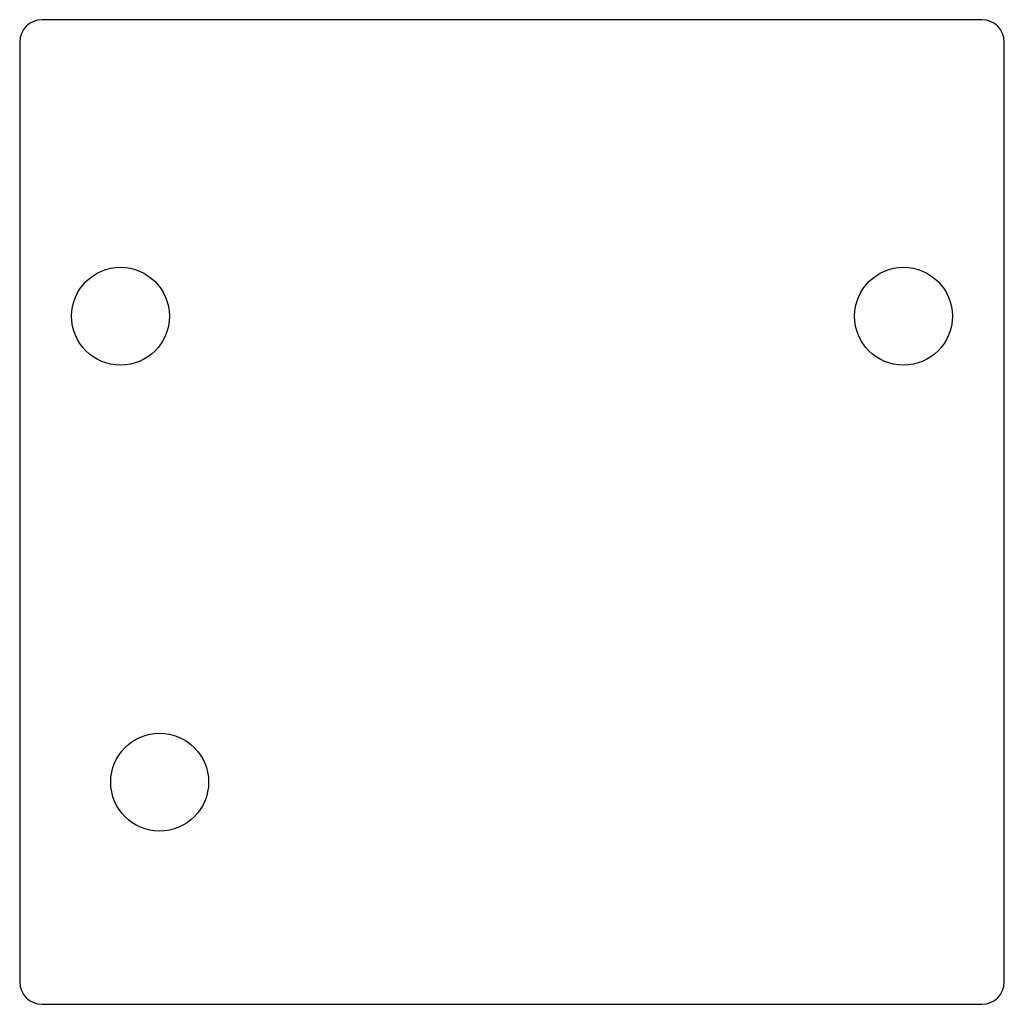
# Model space of a CAD drawing. Header units: millimetres. Extents: x -25.1 to 25.1, y -25.1 to 25.1.
import ezdxf

# ---------------------------------------------------------------- set-up
doc = ezdxf.new("R2010")
doc.units = ezdxf.units.MM

msp = doc.modelspace()

# ---------------------------------------------------------------- linework, layer by layer
at = {"layer": 'HOLES'}
for centre in [(-20, 10), (20, 10)]:
    msp.add_circle(centre, 2.5, dxfattribs=at)
at = {"layer": 'OUTLINE'}
for p, q in [((24, 25.15), (-24, 25.15)), ((-25.15, 24), (-25.15, -24)), ((25.15, -24), (25.15, 24)), ((-24, -25.15), (24, -25.15))]:
    msp.add_line(p, q, dxfattribs=at)
for centre, start, end in [((-24, 24), 90, 180), ((24, 24), 0, 90), ((-24, -24), 180, 270), ((24, -24), 270, 360)]:
    msp.add_arc(centre, 1.15, start, end, dxfattribs=at)
at = {"layer": 'TAP_DRILL'}
msp.add_circle((-18, -13.8), 2.5, dxfattribs=at)

doc.saveas('drawing.dxf')
